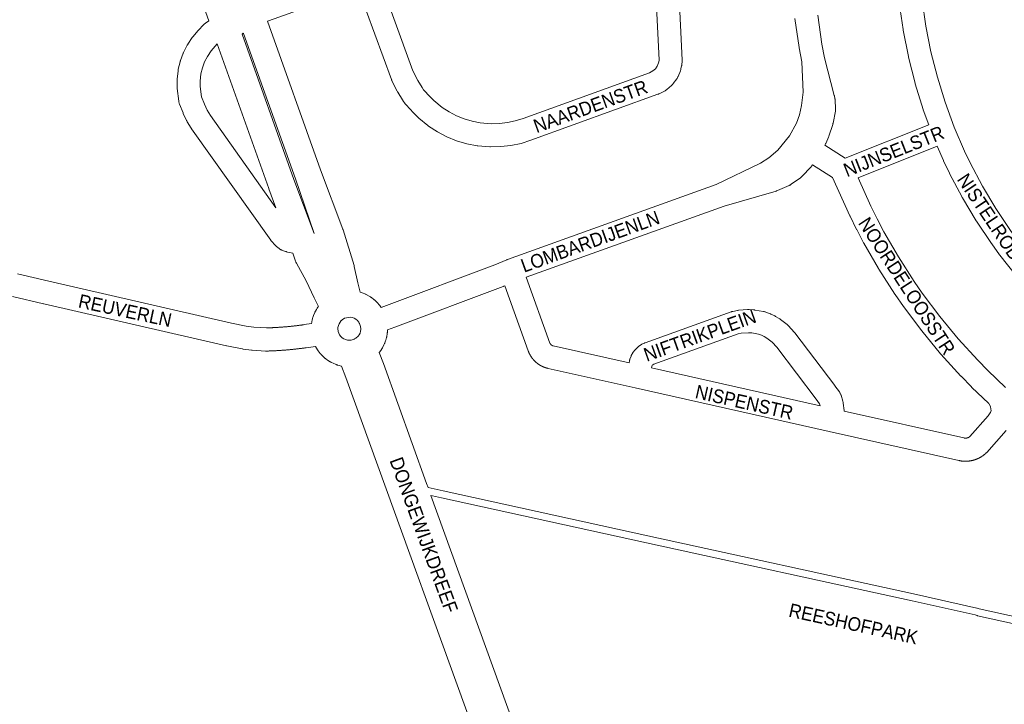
# Model space of a CAD drawing. Header units: metres. Extents: x 123819 to 142731, y 393440 to 405763.
# Tile 48 of 256: x 127188 to 127743, y 399299 to 399684. Entities that reach past the tile are written whole.
import ezdxf
from ezdxf.enums import TextEntityAlignment as Align

# ---------------------------------------------------------------- set-up
doc = ezdxf.new("R2010")
doc.units = ezdxf.units.M
doc.header["$MEASUREMENT"] = 0
for name, color, linetype, lineweight in [('gs-anno-wegen algemeen tekst', 7, 'Continuous', 0), ('gs-knt-aanvullende hoofdweg', 7, 'Continuous', 0), ('gs-knt-paden', 7, 'Continuous', 0), ('gs-knt-wegen algemeen', 7, 'Continuous', 0)]:
    doc.layers.add(name, color=color, linetype=linetype, lineweight=lineweight)
doc.styles.add('Style-Arial', font='arial.ttf')

msp = doc.modelspace()

# ---------------------------------------------------------------- linework, layer by layer
at = {"layer": 'gs-knt-aanvullende hoofdweg', "color": 7, "linetype": 'Continuous', "flags": 128}
for points in [[(127294.65, 399683.7), (127242.04, 399829.3)], [(127327.71, 399683.37), (127357.51, 399599.8), (127370.02, 399566.34), (127370.09, 399566.13), (127370.16, 399565.91), (127376.34, 399545.82), (127376.41, 399545.56), (127376.48, 399545.29), (127378.58, 399536.15), (127379.78, 399530.95), (127381.53, 399530.36), (127382.5, 399529.94), (127382.54, 399529.92), (127382.58, 399529.9), (127382.71, 399529.84), (127382.87, 399529.77), (127383.24, 399529.6), (127384.87, 399528.71), (127385.7, 399528.17), (127385.75, 399528.13), (127385.83, 399528.08), (127385.9, 399528.04), (127386, 399527.96), (127386.1, 399527.89), (127386.42, 399527.67), (127387.29, 399526.99), (127387.71, 399526.64), (127387.87, 399526.5), (127388.5, 399525.93), (127388.54, 399525.89), (127388.58, 399525.86), (127388.68, 399525.76), (127388.79, 399525.66), (127388.84, 399525.61), (127388.89, 399525.56), (127388.97, 399525.47), (127389.07, 399525.36), (127389.21, 399525.21), (127389.25, 399525.17), (127389.9, 399524.45), (127390.11, 399524.21), (127390.83, 399523.34), (127390.99, 399523.14), (127391.01, 399523.11), (127391.03, 399523.08), (127391.22, 399522.82), (127391.24, 399522.79), (127391.27, 399522.74), (127391.41, 399522.54), (127391.47, 399522.44), (127391.59, 399522.25)], [(127342.5, 399594.32), (127353.86, 399563.93), (127343.42, 399594.6), (127343.38, 399594.7), (127314.18, 399676.57), (127313.89, 399676.6), (127313.33, 399676.1), (127342.5, 399594.32)], [(127332.4, 399578.42), (127328.41, 399589.11), (127328.37, 399589.22), (127299.35, 399670.59)], [(127352.42, 399513.18), (127352.55, 399514.02), (127352.63, 399514.5), (127352.73, 399514.92), (127352.8, 399515.22), (127352.96, 399515.86), (127353.03, 399516.14), (127353.04, 399516.18), (127353.16, 399516.56), (127353.16, 399516.58), (127353.54, 399517.71), (127354.29, 399519.49), (127354.31, 399519.54), (127354.33, 399519.57), (127354.37, 399519.66), (127354.44, 399519.82), (127354.49, 399519.9), (127354.51, 399519.96), (127354.55, 399520.03), (127354.61, 399520.12), (127355.2, 399521.2), (127355.66, 399521.9), (127355.66, 399521.91), (127355.94, 399522.35), (127356.02, 399522.48), (127356.11, 399522.61), (127356.17, 399522.71), (127356.19, 399522.75), (127356.22, 399522.79), (127356.25, 399522.82), (127353.92, 399527.68), (127349.32, 399537.25), (127343.93, 399547.14), (127343.79, 399547.41), (127343.76, 399547.47), (127343.75, 399547.5), (127343.72, 399547.57), (127343.66, 399547.69), (127343.61, 399547.81), (127343.58, 399547.88), (127343.56, 399547.92), (127343.54, 399547.97), (127343.43, 399548.26), (127341.81, 399552.92)], [(127372.72, 399503.92), (127373.58, 399503.85), (127374.13, 399503.87), (127374.17, 399503.87), (127374.21, 399503.88), (127374.26, 399503.88), (127374.76, 399503.94), (127376.39, 399504.43), (127376.6, 399504.53), (127376.99, 399504.74), (127377.28, 399504.92), (127378.67, 399506.15), (127379.23, 399506.9), (127379.72, 399507.87), (127380.05, 399508.92), (127380.18, 399509.93), (127380.19, 399510.07), (127380.16, 399510.65), (127380.09, 399511.17), (127380, 399511.57), (127380, 399511.58), (127379.46, 399513.22), (127379.34, 399513.46), (127379.15, 399513.79), (127379.05, 399513.95), (127378.87, 399514.21), (127378.24, 399514.93), (127377.4, 399515.62), (127376.45, 399516.16), (127375.42, 399516.54), (127374.23, 399516.75), (127374.15, 399516.76), (127371.07, 399516.17), (127369.67, 399515.29), (127369.22, 399514.92), (127369.2, 399514.91), (127369.2, 399514.9), (127368.49, 399514.08), (127367.93, 399513.14), (127367.53, 399512.13), (127367.31, 399511.06), (127367.28, 399509.97), (127367.39, 399509.15), (127367.42, 399508.96), (127367.45, 399508.81), (127367.75, 399507.84), (127368.25, 399506.87), (127368.91, 399506), (127369.7, 399505.25), (127370.61, 399504.64), (127371.6, 399504.2), (127372.64, 399503.93), (127372.71, 399503.92), (127372.72, 399503.92), (127372.72, 399503.92)], [(127395.23, 399509.71), (127395.23, 399509.51), (127395.22, 399509.38), (127395.22, 399509.28), (127395.21, 399509.09), (127395.19, 399508.94), (127395.19, 399508.85), (127395.13, 399508.32), (127395.12, 399508.23), (127395.1, 399508.01), (127395.09, 399508), (127395.03, 399507.38), (127394.96, 399506.91), (127394.9, 399506.57), (127394.88, 399506.41), (127394.85, 399506.29), (127394.81, 399506.03), (127394.8, 399505.96), (127394.79, 399505.9), (127394.77, 399505.81), (127394.74, 399505.68), (127394.71, 399505.57), (127394.7, 399505.49), (127394.68, 399505.44), (127394.66, 399505.34), (127394.48, 399504.62), (127394.27, 399503.9), (127394.16, 399503.55), (127393.93, 399502.87), (127393.75, 399502.42), (127393.73, 399502.39), (127393.63, 399502.12), (127393.59, 399502.03), (127393.22, 399501.18), (127392.38, 399499.55), (127392.06, 399499.04), (127391.98, 399498.92), (127391.91, 399498.81), (127391.88, 399498.75), (127391.84, 399498.7), (127391.39, 399498), (127390.77, 399497.19), (127390.59, 399496.96)], [(127369.32, 399489.26), (127368.55, 399489.43), (127368.05, 399489.57), (127366.99, 399489.88), (127366.92, 399489.9), (127366.85, 399489.92), (127366.72, 399489.97), (127366.59, 399490.01), (127366.52, 399490.04), (127366.45, 399490.06), (127366.32, 399490.11), (127366.25, 399490.14), (127366.24, 399490.15), (127366.2, 399490.16), (127364.55, 399490.86), (127363.71, 399491.27), (127363.6, 399491.33), (127363.52, 399491.37), (127363.46, 399491.4), (127363.4, 399491.44), (127363.23, 399491.53), (127363.15, 399491.58), (127363.09, 399491.61), (127362.92, 399491.71), (127361.37, 399492.7), (127360.51, 399493.34), (127360.48, 399493.36), (127360.21, 399493.57), (127360.18, 399493.6), (127360.15, 399493.62), (127359.91, 399493.82), (127358.55, 399495.06), (127357.97, 399495.67), (127357.84, 399495.81), (127357.82, 399495.83), (127357.76, 399495.9), (127357.55, 399496.13), (127357.53, 399496.15), (127357.31, 399496.41), (127356.18, 399497.87), (127355.76, 399498.49), (127355.67, 399498.63), (127355.61, 399498.72), (127355.58, 399498.76), (127355.57, 399498.78), (127355.55, 399498.8), (127355.44, 399498.99), (127355.38, 399499.08), (127355.38, 399499.08), (127355.36, 399499.12), (127355.19, 399499.41), (127354.69, 399500.36)], [(127390.59, 399496.96), (127392.86, 399490.67), (127417.26, 399423.16), (127418.06, 399420.94)], [(127457.09, 399247.2), (127371.65, 399482.83), (127369.32, 399489.26)], [(127419.68, 399416.47), (127478.06, 399255.24)]]:
    msp.add_lwpolyline(points, dxfattribs=at)
at = {"layer": 'gs-knt-paden', "color": 7, "linetype": 'Continuous', "flags": 128}
for points in [[(127418.06, 399420.94), (127426.52, 399419.08), (127541.86, 399393.73), (127691.53, 399361.05), (127727.11, 399353.1), (127727.18, 399353.08), (127727.21, 399353.07), (127727.28, 399353.05), (127728.52, 399352.66), (127894.25, 399316.15)], [(127893.45, 399312.21), (127727.57, 399348.75), (127727.49, 399348.77), (127727.4, 399348.8), (127726.15, 399349.19), (127690.67, 399357.13), (127541, 399389.81), (127425.66, 399415.15), (127422.29, 399415.89), (127420.53, 399416.28), (127419.68, 399416.47)]]:
    msp.add_lwpolyline(points, dxfattribs=at)
at = {"layer": 'gs-knt-wegen algemeen', "color": 7, "linetype": 'Continuous', "flags": 128}
for points in [[(127388.73, 399712.44), (127409.5, 399655.43), (127412.21, 399650.05), (127414.65, 399646.07), (127415.56, 399644.75), (127419.23, 399640.77), (127421.29, 399638.76), (127426.08, 399634.85), (127429.98, 399632.33), (127434.1, 399630.19), (127438.4, 399628.45), (127442.85, 399627.12), (127447.41, 399626.21), (127453.66, 399625.67), (127458.21, 399625.78), (127462.73, 399626.31), (127467.18, 399627.26), (127471.53, 399628.61), (127542.72, 399654.4), (127544.69, 399655.39), (127546.07, 399656.56), (127547.13, 399658.02), (127547.9, 399659.88), (127548.05, 399660.58), (127548.13, 399661.41), (127546.03, 399706.82)], [(127694.74, 399717.92), (127694.75, 399717.38), (127695.1, 399710.05), (127696.4, 399695.31), (127698.47, 399680.69), (127701.3, 399666.21), (127704.91, 399651.9), (127709.26, 399637.8), (127714.41, 399623.81), (127720.25, 399610.22), (127723.4, 399603.64), (127730.3, 399590.56), (127737.87, 399577.89), (127746.12, 399565.61), (127750.42, 399559.73), (127759.62, 399548.14), (127769.43, 399537.05), (127774.5, 399531.76), (127779.71, 399526.6), (127790.63, 399516.61), (127802.03, 399507.24), (127813.33, 399498.9), (127815.01, 399497.77)], [(127378.72, 399701.89), (127331.32, 399684.71), (127327.71, 399683.37)], [(127559.34, 399700.93), (127561.16, 399661.55), (127561.16, 399661.24), (127561.16, 399660.94), (127561.14, 399660.63), (127560.98, 399658.95), (127560.95, 399658.7), (127560.91, 399658.44), (127560.86, 399658.19), (127560.5, 399656.54), (127560.43, 399656.26), (127560.35, 399655.98), (127560.26, 399655.71), (127560.15, 399655.44), (127558.87, 399652.33), (127558.74, 399652.05), (127558.6, 399651.77), (127558.45, 399651.5), (127558.29, 399651.24), (127558.11, 399650.98), (127556.13, 399648.27), (127555.94, 399648.02), (127555.75, 399647.78), (127555.54, 399647.56), (127555.31, 399647.34), (127555.08, 399647.14), (127552.52, 399644.96), (127552.28, 399644.77), (127552.03, 399644.58), (127551.77, 399644.41), (127551.51, 399644.25), (127551.23, 399644.11), (127548.23, 399642.6), (127548, 399642.48), (127547.76, 399642.38), (127547.52, 399642.29), (127475.97, 399616.37), (127470.41, 399614.64), (127464.72, 399613.45), (127458.95, 399612.78), (127453.14, 399612.66), (127452.94, 399612.67), (127452.75, 399612.68), (127446.09, 399613.25), (127445.9, 399613.27), (127445.71, 399613.3), (127439.85, 399614.45), (127434.13, 399616.15), (127428.6, 399618.39), (127423.31, 399621.15), (127418.31, 399624.4), (127418.15, 399624.52), (127418, 399624.64), (127412.83, 399628.86), (127412.61, 399629.05), (127412.39, 399629.25), (127410, 399631.58), (127409.88, 399631.71), (127409.77, 399631.83), (127405.69, 399636.26), (127405.5, 399636.48), (127405.31, 399636.7), (127405.14, 399636.94), (127403.86, 399638.78), (127403.75, 399638.94), (127403.64, 399639.11), (127400.97, 399643.48), (127400.83, 399643.71), (127400.71, 399643.94), (127397.7, 399649.91), (127397.59, 399650.14), (127397.49, 399650.37), (127397.39, 399650.61), (127378.72, 399701.89)], [(127700.06, 399625.1), (127696.98, 399633.46), (127696.92, 399633.63), (127696.87, 399633.79), (127692.41, 399648.22), (127692.37, 399648.39), (127692.32, 399648.56), (127688.64, 399663.2), (127688.6, 399663.37), (127688.56, 399663.54), (127685.66, 399678.36), (127685.63, 399678.53), (127685.6, 399678.7), (127683.48, 399693.66)], [(127391.59, 399522.25), (127394.71, 399523.42), (127455.58, 399546.19), (127462.39, 399549.14), (127462.46, 399549.17), (127462.57, 399549.21), (127462.72, 399549.27), (127462.76, 399549.28), (127462.77, 399549.29), (127580.25, 399591.43), (127605.27, 399603.47), (127609.9, 399606.42), (127615.13, 399610.79), (127621.65, 399618.81), (127621.65, 399618.82), (127625.56, 399625.98), (127627.3, 399630.73), (127628.3, 399635.97), (127629.26, 399643.48), (127628.49, 399660.62), (127627.09, 399668.35), (127627.05, 399668.58), (127624.67, 399685.01)], [(127637.58, 399686.76), (127639.92, 399670.56), (127641.34, 399662.75), (127646.82, 399641.61), (127646.88, 399641.37), (127647.23, 399639.76), (127647.28, 399639.51), (127647.32, 399639.25), (127647.35, 399638.99), (127647.37, 399638.73), (127647.61, 399634.47), (127647.62, 399634.2), (127647.61, 399633.93), (127647.6, 399633.66), (127647.58, 399633.39), (127647.54, 399633.12), (127647.5, 399632.85), (127646.16, 399626.04), (127646.11, 399625.78), (127646.04, 399625.52), (127645.96, 399625.27), (127643.82, 399618.72), (127643.72, 399618.44), (127643.61, 399618.16), (127642.19, 399614.87), (127642.06, 399614.6), (127641.92, 399614.33), (127641.54, 399613.63), (127652.96, 399606.31)], [(127341.81, 399552.92), (127341.8, 399552.92), (127338.81, 399553.49), (127338.55, 399553.54), (127338.3, 399553.6), (127338.05, 399553.68), (127337.8, 399553.76), (127335.99, 399554.42), (127335.71, 399554.53), (127335.43, 399554.65), (127335.17, 399554.79), (127334.91, 399554.93), (127334.65, 399555.09), (127334.4, 399555.26), (127334.17, 399555.44), (127332.66, 399556.64), (127332.45, 399556.8), (127332.26, 399556.98), (127332.07, 399557.16), (127331.89, 399557.35), (127329.9, 399559.54), (127329.73, 399559.73), (127329.56, 399559.94), (127329.41, 399560.15), (127284.87, 399622.88), (127284.76, 399623.04), (127284.66, 399623.2), (127282.39, 399626.83), (127282.26, 399627.06), (127282.14, 399627.28), (127282.02, 399627.51), (127280.2, 399631.39), (127280.12, 399631.57), (127280.04, 399631.75), (127278.05, 399636.75), (127277.95, 399637), (127277.87, 399637.26), (127277.79, 399637.53), (127277.73, 399637.8), (127277.68, 399638.06), (127277.64, 399638.34), (127276.73, 399645.5), (127276.7, 399645.78), (127276.68, 399646.06), (127276.68, 399646.34), (127276.69, 399650.12), (127276.69, 399650.35), (127276.71, 399650.58), (127276.73, 399650.81), (127277.25, 399655.55), (127277.29, 399655.82), (127277.34, 399656.09), (127277.39, 399656.36), (127278.41, 399660.58), (127278.48, 399660.83), (127278.55, 399661.08), (127278.64, 399661.33), (127280.14, 399665.37), (127280.24, 399665.61), (127280.34, 399665.85), (127280.46, 399666.09), (127282.43, 399669.91), (127282.54, 399670.12), (127282.67, 399670.33), (127282.8, 399670.54), (127285.23, 399674.19), (127285.38, 399674.4), (127285.53, 399674.6), (127285.7, 399674.8), (127288.37, 399677.93), (127288.49, 399678.07), (127288.62, 399678.2), (127291.77, 399681.49), (127291.98, 399681.7), (127292.2, 399681.9), (127292.43, 399682.09), (127292.67, 399682.27), (127294.65, 399683.7)], [(127299.35, 399670.59), (127298.15, 399669.33), (127295.85, 399666.64), (127293.83, 399663.62), (127292.21, 399660.47), (127290.98, 399657.15), (127290.15, 399653.7), (127289.71, 399649.72), (127289.7, 399646.72), (127290.45, 399640.8), (127292.07, 399636.75), (127293.64, 399633.4), (127295.6, 399630.26), (127332.4, 399578.42)], [(127652.96, 399606.31), (127700.06, 399625.1)], [(127704.88, 399613.01), (127660.24, 399595.2)], [(127749.53, 399539.91), (127740.15, 399551.73), (127739.99, 399551.94), (127735.53, 399558.03), (127735.39, 399558.24), (127726.97, 399570.78), (127726.87, 399570.92), (127726.78, 399571.07), (127719.04, 399584.03), (127718.95, 399584.18), (127718.87, 399584.33), (127711.82, 399597.68), (127711.71, 399597.91), (127708.45, 399604.72), (127708.34, 399604.96), (127704.88, 399613.01)], [(127645.86, 399595.39), (127634.62, 399602.6), (127633.96, 399601.73), (127633.77, 399601.5), (127633.57, 399601.28), (127628.78, 399596.1), (127628.59, 399595.91), (127628.39, 399595.71), (127628.18, 399595.53), (127627.97, 399595.36), (127627.74, 399595.2), (127622.62, 399591.61), (127622.4, 399591.46), (127622.18, 399591.32), (127621.94, 399591.19), (127621.71, 399591.07), (127621.46, 399590.96), (127614.79, 399588.08), (127614.54, 399587.98), (127614.29, 399587.89), (127614.04, 399587.81), (127584.78, 399579.23), (127473.31, 399539.24)], [(127735.16, 399464.31), (127735.02, 399465.1), (127734.77, 399466.46), (127734.1, 399467.86), (127733.9, 399468.13), (127724.21, 399477.43), (127724.06, 399477.57), (127718.24, 399483.52), (127718.08, 399483.69), (127706.89, 399495.99), (127706.68, 399496.23), (127696.09, 399509.05), (127695.89, 399509.3), (127685.93, 399522.62), (127685.79, 399522.81), (127681.05, 399529.64), (127680.92, 399529.84), (127671.95, 399543.84), (127671.78, 399544.11), (127663.49, 399558.53), (127663.37, 399558.74), (127659.49, 399566.09), (127659.42, 399566.23), (127655.71, 399573.68), (127655.61, 399573.89), (127645.86, 399595.39)], [(127660.24, 399595.2), (127667.42, 399579.37), (127671.04, 399572.1), (127674.83, 399564.92), (127682.99, 399550.74), (127691.82, 399536.97), (127696.43, 399530.32), (127706.23, 399517.22), (127716.62, 399504.64), (127727.63, 399492.54), (127733.29, 399486.75), (127743.3, 399477.15)], [(127186.86, 399541.19), (127204.48, 399537.04), (127307.38, 399513.43), (127315.68, 399511.76), (127319.99, 399511.23), (127327.07, 399510.76), (127327.4, 399510.76), (127327.73, 399510.78), (127328.06, 399510.79), (127328.39, 399510.8), (127328.72, 399510.81), (127329.05, 399510.82), (127329.39, 399510.84), (127329.72, 399510.85), (127330.05, 399510.86), (127330.38, 399510.88), (127330.71, 399510.9), (127331.04, 399510.91), (127331.38, 399510.93), (127331.71, 399510.95), (127332.04, 399510.96), (127332.37, 399510.98), (127332.7, 399511), (127333.03, 399511.02), (127333.36, 399511.04), (127333.69, 399511.06), (127334.02, 399511.09), (127334.35, 399511.11), (127334.69, 399511.13), (127335.02, 399511.15), (127335.35, 399511.18), (127335.68, 399511.2), (127336.01, 399511.23), (127336.34, 399511.26), (127336.67, 399511.28), (127337, 399511.31), (127337.33, 399511.34), (127337.66, 399511.36), (127337.99, 399511.39), (127338.32, 399511.42), (127338.65, 399511.45), (127338.98, 399511.48), (127339.31, 399511.52), (127339.64, 399511.55), (127339.98, 399511.58), (127340.3, 399511.61), (127340.64, 399511.65), (127340.96, 399511.68), (127341.29, 399511.72), (127341.62, 399511.75), (127341.95, 399511.79), (127342.28, 399511.82), (127342.61, 399511.86), (127342.94, 399511.9), (127343.27, 399511.94), (127343.6, 399511.98), (127343.93, 399512.02), (127344.26, 399512.06), (127344.59, 399512.1), (127344.92, 399512.14), (127345.25, 399512.18), (127345.58, 399512.22), (127345.91, 399512.27), (127346.23, 399512.31), (127346.56, 399512.35), (127346.89, 399512.4), (127347.22, 399512.45), (127347.55, 399512.49), (127347.88, 399512.54), (127348.21, 399512.59), (127348.23, 399512.59), (127352.42, 399513.18)], [(127473.31, 399539.24), (127486.71, 399502.26), (127486.73, 399502.22), (127486.74, 399502.18), (127486.76, 399502.15), (127486.77, 399502.11), (127486.79, 399502.07), (127486.8, 399502.04), (127486.82, 399502), (127486.84, 399501.97), (127486.86, 399501.93), (127486.87, 399501.9), (127486.89, 399501.87), (127486.91, 399501.83), (127486.93, 399501.8), (127486.95, 399501.77), (127486.97, 399501.73), (127487, 399501.7), (127487.02, 399501.67), (127487.04, 399501.64), (127487.06, 399501.61), (127487.09, 399501.57), (127487.11, 399501.54), (127487.14, 399501.51), (127487.16, 399501.48), (127487.19, 399501.45), (127487.21, 399501.43), (127487.24, 399501.4), (127487.27, 399501.37), (127487.29, 399501.34), (127487.32, 399501.31), (127487.35, 399501.29), (127487.38, 399501.26), (127487.41, 399501.23), (127487.44, 399501.21), (127487.47, 399501.18), (127487.5, 399501.16), (127487.5, 399501.16), (127487.5, 399501.16), (127487.53, 399501.13), (127487.56, 399501.11), (127487.59, 399501.09), (127487.62, 399501.07), (127487.66, 399501.04), (127487.69, 399501.02), (127487.72, 399501), (127487.75, 399500.98), (127487.79, 399500.96), (127487.82, 399500.94), (127487.85, 399500.92), (127487.89, 399500.9), (127487.92, 399500.88), (127487.96, 399500.87), (127487.99, 399500.85), (127488.03, 399500.83), (127488.07, 399500.82), (127488.1, 399500.8), (127488.14, 399500.79), (127488.17, 399500.77), (127488.21, 399500.76), (127488.25, 399500.75), (127488.28, 399500.74), (127488.32, 399500.72), (127488.36, 399500.71), (127488.4, 399500.7), (127488.43, 399500.69), (127488.47, 399500.68), (127488.51, 399500.67), (127531.24, 399491.1)], [(127461.21, 399534.44), (127460.6, 399534.18), (127460.45, 399534.12), (127460.3, 399534.06), (127399.27, 399511.22), (127395.23, 399509.71)], [(127743.67, 399453.02), (127732.71, 399440.68), (127732.57, 399440.52), (127732.42, 399440.37), (127732.26, 399440.22), (127732.17, 399440.13), (127732.07, 399440.04), (127731.98, 399439.96), (127731.88, 399439.88), (127731.78, 399439.79), (127731.68, 399439.71), (127731.59, 399439.63), (127731.49, 399439.54), (127731.39, 399439.46), (127731.29, 399439.38), (127731.19, 399439.3), (127731.09, 399439.23), (127730.98, 399439.15), (127730.88, 399439.07), (127730.78, 399438.99), (127730.67, 399438.92), (127730.57, 399438.84), (127730.46, 399438.77), (127730.36, 399438.7), (127730.25, 399438.63), (127730.15, 399438.55), (127730.04, 399438.48), (127729.93, 399438.41), (127729.82, 399438.34), (127729.71, 399438.28), (127729.61, 399438.21), (127729.49, 399438.14), (127729.39, 399438.08), (127729.27, 399438.01), (127729.16, 399437.95), (127729.05, 399437.88), (127728.94, 399437.82), (127728.83, 399437.76), (127728.71, 399437.7), (127728.6, 399437.64), (127728.49, 399437.58), (127728.37, 399437.52), (127728.26, 399437.46), (127728.14, 399437.41), (127728.03, 399437.35), (127727.91, 399437.3), (127727.79, 399437.24), (127727.68, 399437.19), (127727.56, 399437.14), (127727.44, 399437.09), (127727.32, 399437.04), (127727.2, 399436.99), (127727.09, 399436.94), (127726.97, 399436.89), (127726.85, 399436.85), (127726.73, 399436.8), (127726.61, 399436.76), (127726.49, 399436.71), (127726.37, 399436.67), (127726.24, 399436.63), (127726.12, 399436.59), (127726, 399436.54), (127725.88, 399436.51), (127725.76, 399436.47), (127725.63, 399436.43), (127725.51, 399436.39), (127725.39, 399436.36), (127725.26, 399436.32), (127725.14, 399436.29), (127725.02, 399436.26), (127724.89, 399436.22), (127724.77, 399436.19), (127724.64, 399436.16), (127724.52, 399436.13), (127724.39, 399436.11), (127724.27, 399436.08), (127724.14, 399436.05), (127724.02, 399436.03), (127723.89, 399436), (127723.76, 399435.98), (127723.64, 399435.96), (127723.51, 399435.93), (127723.38, 399435.91), (127723.26, 399435.89), (127723.13, 399435.88), (127723, 399435.86), (127722.88, 399435.84), (127722.75, 399435.83), (127722.62, 399435.81), (127722.49, 399435.8), (127722.37, 399435.78), (127722.24, 399435.77), (127722.11, 399435.76), (127721.98, 399435.75), (127721.85, 399435.74), (127721.72, 399435.73), (127721.6, 399435.73), (127721.47, 399435.72), (127721.34, 399435.72), (127721.21, 399435.71), (127721.08, 399435.71), (127720.96, 399435.71), (127720.83, 399435.71), (127720.7, 399435.7), (127720.57, 399435.71), (127720.44, 399435.71), (127720.31, 399435.71), (127720.19, 399435.71), (127720.06, 399435.72), (127719.93, 399435.72), (127719.8, 399435.73), (127719.67, 399435.74), (127719.55, 399435.75), (127719.42, 399435.75), (127719.29, 399435.77), (127719.16, 399435.78), (127719.03, 399435.79), (127718.91, 399435.8), (127718.78, 399435.82), (127718.65, 399435.83), (127718.52, 399435.85), (127718.4, 399435.86), (127718.27, 399435.88), (127718.14, 399435.9), (127718.02, 399435.92), (127717.89, 399435.94), (127717.76, 399435.96), (127717.64, 399435.99), (127717.51, 399436.01), (127717.38, 399436.04), (127717.26, 399436.06), (127717.13, 399436.09), (127717.01, 399436.11), (127717.01, 399436.12), (127643.9, 399452.5), (127534.74, 399476.97), (127485.66, 399487.97), (127485.54, 399488), (127485.42, 399488.02), (127485.31, 399488.05), (127485.19, 399488.08), (127485.07, 399488.11), (127484.95, 399488.14), (127484.84, 399488.18), (127484.72, 399488.21), (127484.6, 399488.25), (127484.49, 399488.28), (127484.37, 399488.32), (127484.26, 399488.35), (127484.14, 399488.39), (127484.03, 399488.43), (127483.91, 399488.47), (127483.8, 399488.51), (127483.68, 399488.55), (127483.57, 399488.6), (127483.45, 399488.64), (127483.34, 399488.68), (127483.23, 399488.73), (127483.12, 399488.77), (127483, 399488.82), (127482.89, 399488.87), (127482.78, 399488.92), (127482.67, 399488.97), (127482.56, 399489.02), (127482.45, 399489.07), (127482.34, 399489.12), (127482.23, 399489.17), (127482.12, 399489.23), (127482.01, 399489.28), (127481.91, 399489.34), (127481.8, 399489.4), (127481.69, 399489.45), (127481.58, 399489.51), (127481.48, 399489.57), (127481.37, 399489.63), (127481.27, 399489.69), (127481.16, 399489.75), (127481.06, 399489.81), (127480.95, 399489.88), (127480.85, 399489.94), (127480.75, 399490), (127480.65, 399490.07), (127480.54, 399490.14), (127480.44, 399490.2), (127480.34, 399490.27), (127480.24, 399490.34), (127480.14, 399490.41), (127480.04, 399490.48), (127479.94, 399490.55), (127479.85, 399490.62), (127479.75, 399490.7), (127479.65, 399490.77), (127479.56, 399490.84), (127479.46, 399490.92), (127479.36, 399490.99), (127479.27, 399491.07), (127479.18, 399491.15), (127479.08, 399491.22), (127478.99, 399491.3), (127478.9, 399491.38), (127478.81, 399491.46), (127478.71, 399491.54), (127478.62, 399491.62), (127478.53, 399491.71), (127478.45, 399491.79), (127478.36, 399491.87), (127478.27, 399491.96), (127478.18, 399492.04), (127478.1, 399492.13), (127478.01, 399492.21), (127477.93, 399492.3), (127477.84, 399492.39), (127477.76, 399492.47), (127477.68, 399492.56), (127477.59, 399492.65), (127477.51, 399492.74), (127477.43, 399492.83), (127477.35, 399492.93), (127477.27, 399493.02), (127477.19, 399493.11), (127477.12, 399493.2), (127477.04, 399493.3), (127476.96, 399493.39), (127476.89, 399493.49), (127476.81, 399493.58), (127476.74, 399493.68), (127476.66, 399493.77), (127476.59, 399493.87), (127476.52, 399493.97), (127476.45, 399494.07), (127476.38, 399494.17), (127476.31, 399494.27), (127476.24, 399494.37), (127476.17, 399494.47), (127476.1, 399494.57), (127476.04, 399494.67), (127475.97, 399494.77), (127475.91, 399494.88), (127475.84, 399494.98), (127475.78, 399495.08), (127475.72, 399495.19), (127475.65, 399495.29), (127475.59, 399495.4), (127475.53, 399495.5), (127475.47, 399495.61), (127475.42, 399495.72), (127475.36, 399495.82), (127475.3, 399495.93), (127475.25, 399496.04), (127475.19, 399496.15), (127475.14, 399496.25), (127475.08, 399496.36), (127475.03, 399496.47), (127474.98, 399496.58), (127474.93, 399496.69), (127474.88, 399496.81), (127474.83, 399496.92), (127474.78, 399497.03), (127474.74, 399497.14), (127474.69, 399497.25), (127474.64, 399497.36), (127474.6, 399497.48), (127474.56, 399497.59), (127474.51, 399497.71), (127474.47, 399497.82), (127461.21, 399534.44)], [(127354.69, 399500.36), (127349.35, 399499.6), (127349, 399499.55), (127348.64, 399499.5), (127348.28, 399499.45), (127347.93, 399499.4), (127347.57, 399499.35), (127347.21, 399499.31), (127346.85, 399499.26), (127346.5, 399499.21), (127346.14, 399499.17), (127345.78, 399499.13), (127345.42, 399499.08), (127345.07, 399499.04), (127344.71, 399499), (127344.35, 399498.96), (127343.99, 399498.91), (127343.64, 399498.87), (127343.28, 399498.83), (127342.92, 399498.8), (127342.56, 399498.76), (127342.2, 399498.72), (127341.85, 399498.68), (127341.49, 399498.65), (127341.13, 399498.61), (127340.77, 399498.58), (127340.41, 399498.54), (127340.05, 399498.51), (127339.69, 399498.47), (127339.34, 399498.44), (127338.98, 399498.41), (127338.62, 399498.38), (127338.26, 399498.35), (127337.9, 399498.32), (127337.54, 399498.29), (127337.18, 399498.26), (127336.82, 399498.23), (127336.47, 399498.21), (127336.11, 399498.18), (127335.75, 399498.15), (127335.39, 399498.13), (127335.03, 399498.1), (127334.67, 399498.08), (127334.31, 399498.06), (127333.95, 399498.03), (127333.59, 399498.01), (127333.23, 399497.99), (127332.87, 399497.97), (127332.51, 399497.95), (127332.15, 399497.93), (127331.79, 399497.91), (127331.43, 399497.9), (127331.07, 399497.88), (127330.71, 399497.86), (127330.35, 399497.85), (127329.99, 399497.83), (127329.63, 399497.82), (127329.27, 399497.8), (127328.91, 399497.79), (127328.55, 399497.78), (127328.19, 399497.76), (127327.83, 399497.75), (127327.47, 399497.74), (127327.11, 399497.73), (127326.81, 399497.73), (127326.51, 399497.74), (127318.93, 399498.25), (127318.75, 399498.26), (127318.56, 399498.28), (127313.84, 399498.87), (127313.6, 399498.91), (127313.36, 399498.95), (127304.73, 399500.68), (127304.55, 399500.72), (127201.55, 399524.36), (127201.52, 399524.36), (127183.92, 399528.5)], [(127531.24, 399491.1), (127531.51, 399492.32), (127531.58, 399492.6), (127531.66, 399492.86), (127531.75, 399493.13), (127532.39, 399494.9), (127532.49, 399495.15), (127532.6, 399495.4), (127532.72, 399495.64), (127532.85, 399495.88), (127532.98, 399496.11), (127533.57, 399497.05), (127533.74, 399497.31), (127533.93, 399497.57), (127534.13, 399497.81), (127534.33, 399498.05), (127535.74, 399499.56), (127535.94, 399499.76), (127536.16, 399499.96), (127536.38, 399500.15), (127536.61, 399500.33), (127536.84, 399500.5), (127537.66, 399501.05), (127537.92, 399501.22), (127538.19, 399501.38), (127538.47, 399501.52), (127539.78, 399502.16), (127539.99, 399502.26), (127540.21, 399502.35), (127540.42, 399502.43), (127588.71, 399519.8), (127588.94, 399519.87), (127589.17, 399519.94), (127589.41, 399520.01), (127589.65, 399520.06), (127592.28, 399520.58), (127592.55, 399520.62), (127592.81, 399520.66), (127593.08, 399520.68), (127598.06, 399521.04), (127598.32, 399521.05), (127598.58, 399521.06), (127598.84, 399521.05), (127601.34, 399520.93), (127601.6, 399520.91), (127601.86, 399520.88), (127602.12, 399520.84), (127607.05, 399520), (127607.36, 399519.94), (127607.66, 399519.87), (127607.97, 399519.78), (127608.26, 399519.67), (127610.68, 399518.76), (127610.94, 399518.65), (127611.2, 399518.53), (127613.34, 399517.5), (127613.59, 399517.37), (127613.82, 399517.24), (127615.87, 399516.03), (127616.1, 399515.88), (127616.33, 399515.73), (127616.55, 399515.56), (127620.29, 399512.65), (127620.5, 399512.48), (127620.71, 399512.3), (127620.9, 399512.11), (127621.09, 399511.91), (127624.3, 399508.41), (127624.49, 399508.18)], [(127638.82, 399466.98), (127638.48, 399468.08), (127636.68, 399470.61), (127614.49, 399499.84), (127611.86, 399502.71), (127608.87, 399505.04), (127607.42, 399505.9), (127605.79, 399506.69), (127604.24, 399507.28), (127600.32, 399507.94), (127598.6, 399508.02), (127594.41, 399507.72), (127592.65, 399507.38), (127545.16, 399490.3), (127544.7, 399490.07), (127544.36, 399489.71), (127544.13, 399489.07), (127543.94, 399488.25)], [(127624.49, 399508.18), (127624.68, 399507.95), (127647.11, 399478.4), (127647.22, 399478.25), (127649.7, 399474.77), (127649.87, 399474.52), (127650.03, 399474.26), (127650.18, 399474), (127650.31, 399473.72), (127650.43, 399473.45), (127650.54, 399473.16), (127650.64, 399472.87), (127651.64, 399469.57), (127651.71, 399469.3), (127651.77, 399469.03), (127651.82, 399468.76), (127651.86, 399468.49), (127652.39, 399464.27), (127652.41, 399464.04), (127652.42, 399463.93)], [(127543.94, 399488.25), (127638.82, 399466.98)], [(127652.42, 399463.93), (127719.85, 399448.82), (127719.91, 399448.81), (127719.96, 399448.8), (127720.02, 399448.79), (127720.07, 399448.78), (127720.13, 399448.77), (127720.18, 399448.76), (127720.24, 399448.75), (127720.3, 399448.75), (127720.35, 399448.74), (127720.41, 399448.74), (127720.46, 399448.73), (127720.52, 399448.73), (127720.58, 399448.73), (127720.63, 399448.73)], [(127720.63, 399448.73), (127720.69, 399448.72), (127720.75, 399448.72), (127720.8, 399448.73), (127720.86, 399448.73), (127720.92, 399448.73), (127720.97, 399448.73), (127721.03, 399448.74), (127721.08, 399448.74), (127721.14, 399448.75), (127721.2, 399448.75), (127721.25, 399448.76), (127721.31, 399448.77), (127721.36, 399448.78), (127721.42, 399448.79), (127721.48, 399448.8), (127721.53, 399448.81), (127721.59, 399448.82), (127721.64, 399448.83), (127721.7, 399448.85), (127721.75, 399448.86), (127721.8, 399448.87), (127721.86, 399448.89), (127721.91, 399448.91), (127721.97, 399448.92), (127722.02, 399448.94), (127722.07, 399448.96), (127722.13, 399448.98), (127722.18, 399449), (127722.23, 399449.02), (127722.28, 399449.04), (127722.33, 399449.07), (127722.39, 399449.09), (127722.44, 399449.11), (127722.49, 399449.14), (127722.54, 399449.16), (127722.59, 399449.19), (127722.64, 399449.21), (127722.69, 399449.24), (127722.74, 399449.27), (127722.78, 399449.3), (127722.83, 399449.33), (127722.88, 399449.36), (127722.93, 399449.39), (127722.97, 399449.42), (127723.02, 399449.45), (127723.07, 399449.49), (127723.11, 399449.52), (127723.16, 399449.55), (127723.2, 399449.59), (127723.24, 399449.62), (127733.61, 399461.29), (127734.7, 399462.99), (127734.78, 399463.16), (127734.93, 399463.79), (127735.16, 399464.31)]]:
    msp.add_lwpolyline(points, dxfattribs=at)

# ---------------------------------------------------------------- texts
at = {"layer": 'gs-anno-wegen algemeen tekst', "color": 7, "style": 'Style-Arial', "width": 0.909091}
for s, rotation, p in [('NAARDENSTR', 19.9147, (127509.53, 399635.45)), ('NIJNSELSTR', 21.7512, (127680.31, 399610.21)), ('NISTELRODESTR', 303.8446, (127741.68, 399562.39)), ('LOMBARDIJENLN', 19.9154, (127509.35, 399559.37)), ('NOORDELOOSSTR', 303.1349, (127687.7, 399534.35)), ('REUVERLN', 347.8628, (127247.43, 399520.53)), ('NIFTRIKPLEIN', 19.7836, (127571.13, 399506.51)), ('NISPENSTR', 347.25, (127596.15, 399468.95)), ('DONGEWIJKDREEF', 290.0502, (127415.69, 399394.16)), ('REESHOFPARK', 347.6827, (127657.63, 399344.21))]:
    msp.add_text(s, height=7.7, rotation=rotation, dxfattribs=at).set_placement(p, align=Align.MIDDLE_CENTER)

doc.saveas('drawing.dxf')
